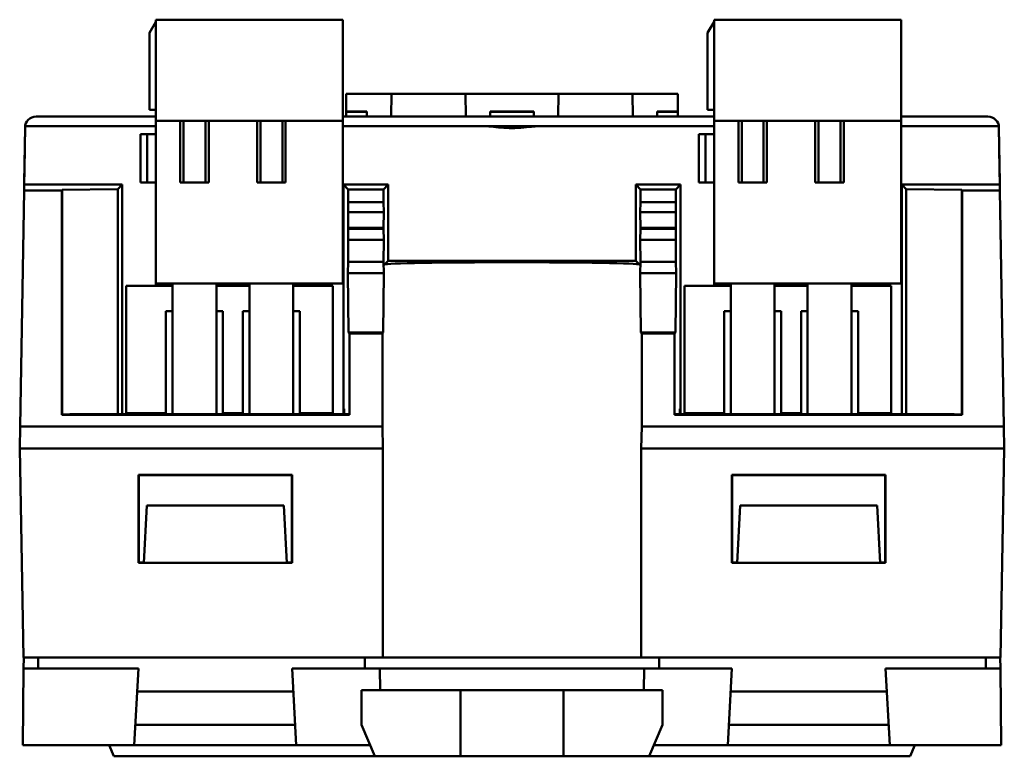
# Model space of a CAD drawing. Header units: millimetres. Extents: x 21 to 121, y 70 to 189.
# Tile 6 of 6: x 76 to 121, y 156 to 189. Entities that reach past the tile are written whole.
import ezdxf

# ---------------------------------------------------------------- set-up
doc = ezdxf.new("R2010")
doc.units = ezdxf.units.MM
doc.header["$LTSCALE"] = 0.666667
doc.layers.add('Arêtes visibles(ISO)', color=7, linetype='Continuous', lineweight=50)

msp = doc.modelspace()

# ---------------------------------------------------------------- linework, layer by layer
at = {"layer": 'Arêtes visibles(ISO)', "color": 7}
for p, q in [((81.843, 188.718), (82.143, 189.218)), ((82.143, 189.318), (90.643, 189.318)), ((82.143, 189.318), (82.143, 184.718)), ((90.643, 189.318), (90.643, 184.718)), ((81.843, 188.718), (81.843, 185.218)), ((90.793, 185.947), (90.793, 185.147)), ((92.863, 185.947), (90.793, 185.947)), ((92.845, 184.911), (92.863, 185.947)), ((92.845, 184.911), (92.863, 185.946)), ((92.863, 185.947), (92.863, 185.946)), ((82.143, 185.218), (81.843, 185.218)), ((90.793, 185.147), (91.743, 185.147)), ((90.793, 185.129), (90.793, 185.147)), ((90.793, 185.129), (91.743, 185.129)), ((90.793, 184.911), (90.793, 185.129)), ((91.743, 185.147), (91.743, 184.911)), ((76.686, 184.911), (82.143, 184.911)), ((82.143, 184.718), (90.643, 184.718)), ((82.143, 184.718), (82.143, 177.318)), ((83.243, 181.918), (83.243, 184.718)), ((83.393, 184.718), (83.393, 181.918)), ((84.393, 184.718), (84.393, 181.918)), ((84.543, 184.718), (84.543, 181.918)), ((86.743, 181.918), (86.743, 184.718)), ((86.893, 184.718), (86.893, 181.918)), ((87.893, 184.718), (87.893, 181.918)), ((88.043, 184.718), (88.043, 181.918)), ((90.643, 184.911), (107.543, 184.911)), ((90.643, 184.718), (90.643, 177.318)), ((116.043, 184.911), (119.999, 184.911)), ((76.143, 181.912), (76.187, 184.419)), ((76.164, 182.508), (76.199, 184.473)), ((76.199, 184.473), (82.143, 184.473)), ((90.643, 184.473), (97.181, 184.473)), ((81.743, 184.118), (81.443, 184.118)), ((81.443, 184.118), (81.443, 181.918)), ((81.743, 184.118), (81.743, 181.918)), ((82.143, 184.118), (81.743, 184.118)), ((76.152, 181.818), (76.164, 182.508)), ((76.143, 181.669), (76.143, 181.912)), ((81.743, 181.918), (81.443, 181.918)), ((82.143, 181.918), (81.743, 181.918)), ((83.243, 181.918), (84.543, 181.918)), ((86.743, 181.918), (88.043, 181.918)), ((75.96, 170.818), (76.148, 181.547)), ((76.148, 181.547), (76.152, 181.818)), ((76.148, 181.547), (77.855, 181.547)), ((76.152, 181.818), (80.609, 181.818)), ((77.855, 181.547), (77.881, 181.573)), ((77.855, 181.547), (77.855, 171.341)), ((80.408, 181.617), (77.881, 181.573)), ((77.881, 181.573), (77.881, 171.367)), ((80.408, 181.617), (80.609, 181.818)), ((80.408, 171.416), (80.408, 181.617)), ((80.605, 171.373), (80.609, 181.818)), ((90.677, 181.818), (92.713, 181.818)), ((90.677, 181.818), (90.895, 181.599)), ((90.68, 171.373), (90.677, 181.818)), ((90.895, 181.599), (92.495, 181.599)), ((90.895, 181.025), (90.895, 181.599)), ((92.713, 181.818), (92.495, 181.599)), ((92.495, 181.599), (92.495, 181.025)), ((92.713, 181.818), (92.712, 178.354)), ((90.885, 180.566), (90.895, 181.025)), ((90.895, 181.025), (92.495, 181.025)), ((92.495, 181.025), (92.505, 180.566)), ((92.505, 180.566), (90.885, 180.566)), ((90.895, 179.851), (90.885, 180.566)), ((92.505, 180.566), (92.495, 179.851)), ((90.882, 179.313), (90.895, 179.809)), ((92.495, 179.851), (90.895, 179.851)), ((90.895, 179.809), (90.895, 179.851)), ((90.895, 179.809), (92.495, 179.809)), ((92.495, 179.851), (92.495, 179.809)), ((92.495, 179.809), (92.508, 179.313)), ((92.508, 179.313), (90.882, 179.313)), ((90.894, 178.31), (90.882, 179.313)), ((92.508, 179.313), (92.496, 178.31)), ((90.878, 177.797), (90.894, 178.31)), ((92.496, 178.31), (90.894, 178.31)), ((92.496, 178.31), (92.512, 177.797)), ((92.544, 178.186), (92.712, 178.354)), ((90.878, 177.797), (92.512, 177.797)), ((90.904, 175.091), (90.878, 177.797)), ((92.512, 177.797), (92.486, 175.091)), ((82.893, 177.218), (80.793, 177.218)), ((80.793, 177.218), (80.793, 171.428)), ((82.143, 177.318), (90.643, 177.318)), ((82.143, 177.318), (82.143, 177.218)), ((82.893, 177.318), (82.893, 171.373)), ((84.893, 177.318), (84.893, 171.373)), ((86.393, 177.218), (84.893, 177.218)), ((86.393, 177.318), (86.393, 171.373)), ((88.393, 177.318), (88.393, 171.373)), ((90.193, 177.218), (88.393, 177.218)), ((89.143, 177.318), (89.143, 177.218)), ((90.193, 177.218), (90.193, 171.428)), ((82.593, 176.068), (82.893, 176.068)), ((82.593, 176.068), (82.593, 171.428)), ((84.893, 176.068), (85.193, 176.068)), ((85.193, 176.068), (85.193, 171.428)), ((86.093, 176.068), (86.393, 176.068)), ((86.093, 176.068), (86.093, 171.428)), ((88.393, 176.068), (88.693, 176.068)), ((88.693, 176.068), (88.693, 171.428)), ((90.904, 175.091), (92.486, 175.091)), ((90.947, 175.047), (90.904, 175.091)), ((90.947, 175.047), (92.443, 175.047)), ((90.947, 171.341), (90.947, 175.047)), ((92.486, 175.091), (92.443, 175.047)), ((92.443, 175.047), (92.443, 170.818)), ((90.711, 171.627), (90.711, 171.373)), ((90.711, 171.627), (90.711, 171.373)), ((77.855, 171.341), (77.881, 171.367)), ((77.855, 171.341), (90.947, 171.341)), ((77.881, 171.367), (78.222, 171.373)), ((90.915, 171.373), (78.222, 171.373)), ((80.408, 171.416), (80.408, 171.373)), ((80.793, 171.428), (82.593, 171.428)), ((80.793, 171.428), (80.793, 171.373)), ((82.593, 171.428), (82.593, 171.373)), ((85.193, 171.428), (86.093, 171.428)), ((85.193, 171.373), (85.193, 171.428)), ((86.093, 171.428), (86.093, 171.373)), ((88.693, 171.428), (90.193, 171.428)), ((88.693, 171.373), (88.693, 171.428)), ((90.193, 171.428), (90.193, 171.373)), ((90.947, 171.341), (90.915, 171.373)), ((75.96, 170.818), (75.943, 169.818)), ((92.443, 170.818), (75.96, 170.818)), ((92.46, 169.818), (92.443, 170.818)), ((92.46, 169.818), (75.943, 169.818)), ((81.348, 168.612), (88.337, 168.612)), ((81.348, 168.612), (81.363, 168.598)), ((81.363, 168.598), (88.323, 168.598)), ((88.337, 168.612), (88.323, 168.598)), ((87.956, 167.225), (81.729, 167.225))]:
    msp.add_line(p, q, dxfattribs=at)
at = {"layer": 'Arêtes visibles(ISO)'}
for p, q in [((107.243, 188.718), (107.543, 189.218)), ((107.543, 189.318), (116.043, 189.318)), ((107.543, 189.318), (107.543, 184.718)), ((116.043, 189.318), (116.043, 184.718)), ((107.243, 188.718), (107.243, 185.218)), ((92.863, 185.946), (96.223, 185.946)), ((100.463, 185.947), (96.223, 185.947)), ((96.223, 185.947), (96.241, 184.911)), ((96.223, 185.946), (96.223, 185.947)), ((96.241, 184.911), (96.223, 185.946)), ((100.445, 184.911), (100.463, 185.947)), ((100.445, 184.911), (100.463, 185.946)), ((100.463, 185.947), (100.463, 185.946)), ((100.463, 185.946), (103.823, 185.946)), ((105.893, 185.947), (103.823, 185.947)), ((103.823, 185.947), (103.841, 184.911)), ((103.823, 185.946), (103.823, 185.947)), ((103.841, 184.911), (103.823, 185.946)), ((105.893, 185.947), (105.893, 185.147)), ((97.343, 185.147), (99.343, 185.147)), ((97.343, 185.147), (97.343, 184.911)), ((97.343, 185.129), (99.343, 185.129)), ((99.343, 185.147), (99.343, 184.911)), ((104.943, 185.147), (105.893, 185.147)), ((104.943, 185.147), (104.943, 184.911)), ((104.943, 185.129), (105.893, 185.129)), ((105.893, 185.147), (105.893, 185.129)), ((105.893, 185.129), (105.893, 184.911)), ((107.543, 185.218), (107.243, 185.218)), ((107.543, 184.718), (116.043, 184.718)), ((107.543, 184.718), (107.543, 177.318)), ((108.643, 181.918), (108.643, 184.718)), ((108.793, 184.718), (108.793, 181.918)), ((109.793, 184.718), (109.793, 181.918)), ((109.943, 184.718), (109.943, 181.918)), ((112.143, 181.918), (112.143, 184.718)), ((112.293, 184.718), (112.293, 181.918)), ((113.293, 184.718), (113.293, 181.918)), ((113.443, 184.718), (113.443, 181.918)), ((116.043, 184.718), (116.043, 177.318)), ((97.181, 184.473), (99.505, 184.473)), ((99.505, 184.473), (107.543, 184.473)), ((116.043, 184.473), (120.487, 184.473)), ((120.487, 184.473), (120.521, 182.508)), ((120.499, 184.419), (120.543, 181.912)), ((107.143, 184.118), (106.843, 184.118)), ((106.843, 184.118), (106.843, 181.918)), ((107.143, 184.118), (107.143, 181.918)), ((107.543, 184.118), (107.143, 184.118)), ((120.521, 182.508), (120.533, 181.818)), ((107.143, 181.918), (106.843, 181.918)), ((107.543, 181.918), (107.143, 181.918)), ((108.643, 181.918), (109.943, 181.918)), ((112.143, 181.918), (113.443, 181.918)), ((120.543, 181.912), (120.543, 181.669)), ((103.972, 181.818), (104.191, 181.599)), ((103.974, 178.354), (103.972, 181.818)), ((103.972, 181.818), (106.009, 181.818)), ((104.191, 181.025), (104.191, 181.599)), ((104.191, 181.599), (105.79, 181.599)), ((105.79, 181.599), (106.009, 181.818)), ((105.79, 181.599), (105.79, 181.025)), ((106.009, 181.818), (106.005, 171.373)), ((116.077, 181.818), (120.533, 181.818)), ((116.077, 181.818), (116.278, 181.617)), ((116.08, 171.373), (116.077, 181.818)), ((118.804, 181.573), (116.278, 181.617)), ((116.278, 181.617), (116.278, 171.416)), ((118.804, 171.367), (118.804, 181.573)), ((118.804, 181.573), (118.83, 181.547)), ((118.83, 171.341), (118.83, 181.547)), ((118.83, 181.547), (120.538, 181.547)), ((120.533, 181.818), (120.538, 181.547)), ((120.538, 181.547), (120.725, 170.818)), ((104.181, 180.566), (104.191, 181.025)), ((104.191, 181.025), (105.79, 181.025)), ((105.79, 181.025), (105.8, 180.566)), ((104.191, 179.851), (104.181, 180.566)), ((105.8, 180.566), (104.181, 180.566)), ((105.8, 180.566), (105.79, 179.851)), ((104.178, 179.313), (104.191, 179.809)), ((105.79, 179.851), (104.191, 179.851)), ((104.191, 179.809), (104.191, 179.851)), ((104.191, 179.809), (105.79, 179.809)), ((105.79, 179.851), (105.79, 179.809)), ((105.79, 179.809), (105.803, 179.313)), ((104.189, 178.31), (104.178, 179.313)), ((105.803, 179.313), (104.178, 179.313)), ((105.803, 179.313), (105.792, 178.31)), ((92.712, 178.354), (103.974, 178.354)), ((104.142, 178.186), (103.974, 178.354)), ((104.173, 177.797), (104.189, 178.31)), ((105.792, 178.31), (104.189, 178.31)), ((105.792, 178.31), (105.808, 177.797)), ((104.199, 175.091), (104.173, 177.797)), ((104.173, 177.797), (105.808, 177.797)), ((105.808, 177.797), (105.782, 175.091)), ((108.293, 177.218), (106.193, 177.218)), ((106.193, 177.218), (106.193, 171.428)), ((107.543, 177.318), (116.043, 177.318)), ((107.543, 177.318), (107.543, 177.218)), ((108.293, 177.318), (108.293, 171.373)), ((110.293, 177.318), (110.293, 171.373)), ((111.793, 177.218), (110.293, 177.218)), ((111.793, 177.318), (111.793, 171.373)), ((113.793, 177.318), (113.793, 171.373)), ((115.593, 177.218), (113.793, 177.218)), ((114.543, 177.318), (114.543, 177.218)), ((115.593, 177.218), (115.593, 171.428)), ((107.993, 176.068), (108.293, 176.068)), ((107.993, 176.068), (107.993, 171.428)), ((110.293, 176.068), (110.593, 176.068)), ((110.593, 176.068), (110.593, 171.428)), ((111.493, 176.068), (111.793, 176.068)), ((111.493, 176.068), (111.493, 171.428)), ((113.793, 176.068), (114.093, 176.068)), ((114.093, 176.068), (114.093, 171.428)), ((104.199, 175.091), (105.782, 175.091)), ((104.243, 175.047), (104.199, 175.091)), ((104.243, 170.818), (104.243, 175.047)), ((104.243, 175.047), (105.738, 175.047)), ((105.782, 175.091), (105.738, 175.047)), ((105.738, 175.047), (105.738, 171.341)), ((105.974, 171.373), (105.974, 171.627)), ((105.974, 171.373), (105.974, 171.627)), ((105.738, 171.341), (105.77, 171.373)), ((105.738, 171.341), (118.83, 171.341)), ((118.464, 171.373), (105.77, 171.373)), ((106.193, 171.428), (107.993, 171.428)), ((106.193, 171.428), (106.193, 171.373)), ((107.993, 171.428), (107.993, 171.373)), ((110.593, 171.428), (111.493, 171.428)), ((110.593, 171.373), (110.593, 171.428)), ((111.493, 171.428), (111.493, 171.373)), ((114.093, 171.428), (115.593, 171.428)), ((114.093, 171.373), (114.093, 171.428)), ((115.593, 171.428), (115.593, 171.373)), ((116.278, 171.416), (116.278, 171.373)), ((118.464, 171.373), (118.804, 171.367)), ((118.83, 171.341), (118.804, 171.367)), ((104.243, 170.818), (104.226, 169.818)), ((120.725, 170.818), (104.243, 170.818)), ((120.743, 169.818), (120.725, 170.818)), ((75.943, 169.818), (76.109, 160.318)), ((92.46, 169.818), (92.46, 160.318)), ((104.226, 169.818), (104.226, 160.318)), ((120.743, 169.818), (104.226, 169.818)), ((120.743, 169.818), (120.577, 160.318)), ((81.348, 164.623), (81.348, 168.612)), ((81.363, 164.638), (81.363, 168.598)), ((88.323, 168.598), (88.323, 164.638)), ((88.337, 168.612), (88.337, 164.623)), ((108.348, 168.612), (115.337, 168.612)), ((108.348, 168.612), (108.363, 168.598)), ((108.348, 164.623), (108.348, 168.612)), ((108.363, 164.638), (108.363, 168.598)), ((108.363, 168.598), (115.323, 168.598)), ((115.337, 168.612), (115.323, 168.598)), ((115.323, 168.598), (115.323, 164.638)), ((115.337, 168.612), (115.337, 164.623)), ((81.593, 164.618), (81.729, 167.225)), ((88.093, 164.618), (87.956, 167.225)), ((108.593, 164.618), (108.729, 167.225)), ((114.956, 167.225), (108.729, 167.225)), ((115.093, 164.618), (114.956, 167.225)), ((81.348, 164.623), (81.363, 164.638)), ((81.593, 164.623), (81.348, 164.623)), ((81.594, 164.638), (81.363, 164.638)), ((81.593, 164.618), (88.093, 164.618)), ((88.323, 164.638), (88.092, 164.638)), ((88.337, 164.623), (88.092, 164.623)), ((88.337, 164.623), (88.323, 164.638)), ((108.348, 164.623), (108.363, 164.638)), ((108.593, 164.623), (108.348, 164.623)), ((108.594, 164.638), (108.363, 164.638)), ((115.093, 164.618), (108.593, 164.618)), ((115.323, 164.638), (115.092, 164.638)), ((115.337, 164.623), (115.092, 164.623)), ((115.337, 164.623), (115.323, 164.638)), ((76.109, 160.318), (92.46, 160.318)), ((76.123, 159.818), (76.128, 160.318)), ((76.777, 160.318), (76.777, 159.818)), ((91.64, 160.318), (91.64, 159.818)), ((92.46, 160.318), (92.544, 160.318)), ((104.142, 160.318), (92.544, 160.318)), ((104.142, 160.318), (104.226, 160.318)), ((104.226, 160.318), (120.577, 160.318)), ((105.045, 160.318), (105.045, 159.818)), ((119.909, 160.318), (119.909, 159.818)), ((120.558, 160.318), (120.562, 159.818)), ((76.093, 156.318), (76.123, 159.818)), ((81.341, 159.818), (76.123, 159.818)), ((81.158, 156.318), (81.341, 159.818)), ((92.334, 159.818), (88.344, 159.818)), ((88.344, 159.818), (88.528, 156.318)), ((92.334, 159.818), (104.351, 159.818)), ((92.343, 158.818), (92.334, 159.818)), ((104.351, 159.818), (104.343, 158.818)), ((108.341, 159.818), (104.351, 159.818)), ((108.158, 156.318), (108.341, 159.818)), ((120.562, 159.818), (115.344, 159.818)), ((115.344, 159.818), (115.528, 156.318)), ((120.593, 156.318), (120.562, 159.818)), ((81.286, 158.768), (88.399, 158.768)), ((91.493, 158.818), (95.993, 158.818)), ((91.493, 158.818), (91.493, 157.248)), ((95.993, 158.818), (100.693, 158.818)), ((95.993, 155.818), (95.993, 158.818)), ((100.693, 155.818), (100.693, 158.818)), ((100.693, 158.818), (105.193, 158.818)), ((105.193, 158.818), (105.193, 157.248)), ((108.286, 158.768), (115.399, 158.768)), ((88.479, 157.248), (81.207, 157.248)), ((92.1, 155.818), (91.493, 157.248)), ((105.193, 157.248), (104.586, 155.818)), ((115.479, 157.248), (108.207, 157.248)), ((81.158, 156.318), (76.093, 156.318)), ((80.013, 156.318), (80.225, 155.818)), ((88.528, 156.318), (81.158, 156.318)), ((91.888, 156.318), (88.528, 156.318)), ((108.158, 156.318), (104.798, 156.318)), ((115.528, 156.318), (108.158, 156.318)), ((120.593, 156.318), (115.528, 156.318)), ((116.673, 156.318), (116.461, 155.818)), ((81.118, 155.818), (80.225, 155.818)), ((81.118, 155.818), (90.045, 155.818)), ((90.045, 155.818), (92.1, 155.818)), ((95.993, 155.818), (92.1, 155.818)), ((100.693, 155.818), (95.993, 155.818)), ((104.586, 155.818), (100.693, 155.818)), ((104.586, 155.818), (106.641, 155.818)), ((106.641, 155.818), (115.568, 155.818)), ((116.461, 155.818), (115.568, 155.818))]:
    msp.add_line(p, q, dxfattribs=at)
at = {"layer": 'Arêtes visibles(ISO)', "color": 7}
msp.add_arc((76.686, 184.411), 0.5, 90, 178.9995, dxfattribs=at)
at = {"layer": 'Arêtes visibles(ISO)'}
msp.add_arc((119.999, 184.411), 0.5, 1.0005, 90, dxfattribs=at)
at = {"layer": 'Arêtes visibles(ISO)', "color": 7}
for centre, major_axis, start_param, end_param in [((76.643, 181.912), (0.5, 0), 2.930164, 3.141593), ((76.643, 181.669), (-0.5, 0), 0, 0.165636)]:
    msp.add_ellipse(centre, major_axis=major_axis, ratio=0.017452, start_param=start_param, end_param=end_param, dxfattribs=at)
at = {"layer": 'Arêtes visibles(ISO)'}
for centre, major_axis, ratio, start_param, end_param in [((120.043, 181.912), (0.5, 0), 0.017452, 0, 0.211429), ((120.043, 181.669), (-0.5, 0), 0.017452, 2.975957, 3.141593), ((98.343, 178.184), (-5.8, 0), 0.017455, 3.159046, 6.265732)]:
    msp.add_ellipse(centre, major_axis=major_axis, ratio=ratio, start_param=start_param, end_param=end_param, dxfattribs=at)
msp.add_open_spline([(99.504, 184.473), (99.5, 184.473), (99.496, 184.473), (99.446, 184.473), (99.389, 184.468), (99.207, 184.449), (99.047, 184.428), (98.702, 184.397), (98.516, 184.388), (98.181, 184.388), (98.006, 184.396), (97.679, 184.424), (97.526, 184.443), (97.338, 184.464), (97.273, 184.47), (97.207, 184.473), (97.193, 184.473), (97.181, 184.473)], degree=3, knots=[0.2221849, 0.2221849, 0.2221849, 0.2221849, 0.2245367, 0.2245367, 0.2484347, 0.2484347, 0.3003564, 0.3003564, 0.3522781, 0.3522781, 0.4008494, 0.4008494, 0.4494208, 0.4494208, 0.4750545, 0.4750545, 0.4818663, 0.4818663, 0.4818663, 0.4818663], dxfattribs=at)

doc.saveas('drawing.dxf')
